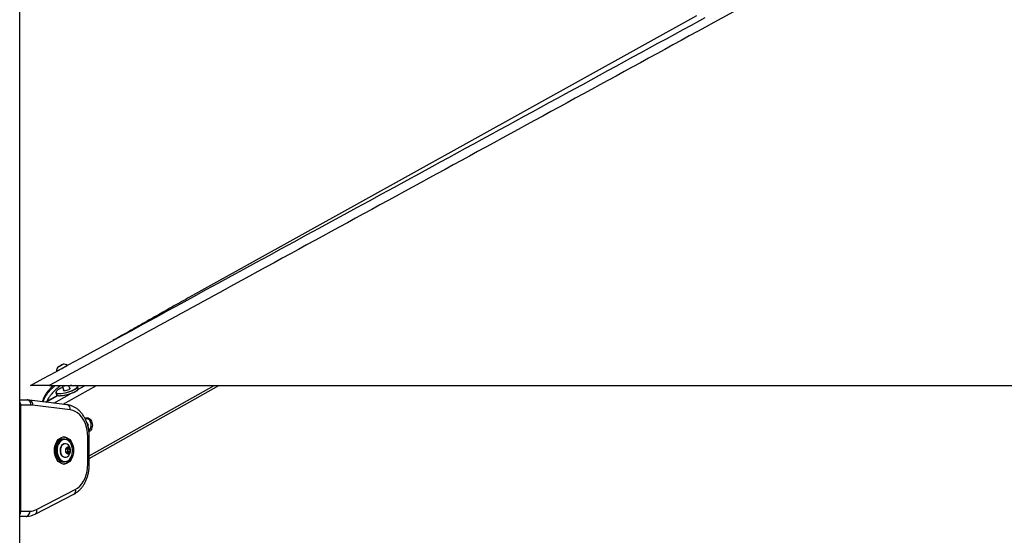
# Model space of a CAD drawing. Header units: millimetres. Extents: x 2575 to 18042, y 835 to 16320.
# Tile 4 of 64: x 3725 to 5247, y 5669 to 6466. Entities that reach past the tile are written whole.
import ezdxf

# ---------------------------------------------------------------- set-up
doc = ezdxf.new("R2010")
doc.units = ezdxf.units.MM
doc.header["$LTSCALE"] = 2
doc.layers.add('COMPONENT_GEOMETRY', color=7, linetype='Continuous')
doc.styles.add('SLDTEXTSTYLE0', font='TXT', dxfattribs={"width": 0.75})
doc.dimstyles.new('SLDDIMSTYLE1', dxfattribs={"dimtxt": 100, "dimasz": 6.604, "dimexe": 0, "dimexo": 0.0625, "dimgap": 25, "dimtad": 0, "dimtih": 1, "dimtoh": 1, "dimdec": 0, "dimrnd": 1e-09, "dimzin": 12, "dimdsep": 46, "dimtxsty": 'SLDTEXTSTYLE0', "dimsah": 1, "dimcen": 0.09, "dimadec": 0, "dimazin": 3, "dimtfac": 1, "dimtdec": 0, "dimtofl": 0, "dimtmove": 0, "dimatfit": 3, "dimfxl": 1, "dimfrac": 2, "dimtolj": 1, "dimtzin": 12, "dimarcsym": 0})

# ---------------------------------------------------------------- blocks, each defined once
blk = doc.blocks.new('_D_5')
at = {"layer": 'COMPONENT_GEOMETRY', "color": 7}
for p, q in [((8881.7, 5900.6), (9410.2, 5900.6)), ((9403.9, 5900.6), (9403.9, 3819.6)), ((9203.8, 3799.3), (9173.3, 3799.3)), ((9173.3, 3799.3), (9173.3, 3640.6)), ((9603.9, 3799.3), (9634.4, 3799.3)), ((9634.4, 3799.3), (9634.4, 3640.6)), ((9173.3, 3640.6), (9203.8, 3640.6)), ((9634.4, 3640.6), (9603.9, 3640.6)), ((9403.9, 1410), (9403.9, 3491)), ((3885.3, 1410), (9410.2, 1410))]:
    blk.add_line(p, q, dxfattribs=at)
for points in [[(9403.9, 5900.6), (9402.8, 5894), (9404.9, 5894)], [(9403.9, 1410), (9404.9, 1416.6), (9402.8, 1416.6)]]:
    blk.add_solid(points, dxfattribs=at)
at = {"layer": 'COMPONENT_GEOMETRY', "color": 7, "char_height": 100, "attachment_point": 1, "style": 'SLDTEXTSTYLE0'}
for s, insert in [('7\'4.40"', (9203.8, 3769.5)), ('2245', (9256.1, 3619.9))]:
    blk.add_mtext(s, dxfattribs=dict(at, insert=insert))

msp = doc.modelspace()

# ---------------------------------------------------------------- linework, layer by layer
at = {"color": 7, "linetype": 'Continuous', "lineweight": 25}
for p, q in [((3724.96, 1481.05), (3724.96, 7229.05)), ((4771.05, 6472.16), (3987.61, 6037)), ((3787.77, 5931.03), (3785.27, 5929.66)), ((3785.27, 5929.66), (3785.51, 5929.8)), ((3785.51, 5929.8), (3788.26, 5931.31)), ((3785.52, 5929.8), (3785.51, 5929.8)), ((3790.51, 5932.53), (3787.77, 5931.03)), ((3788.26, 5931.31), (3790.76, 5932.67)), ((3788.26, 5931.3), (3788.26, 5931.31)), ((3790.76, 5932.67), (3790.51, 5932.53)), ((3770.62, 5900.55), (6310.54, 5900.55)), ((3780.88, 5889.39), (3781.72, 5886.42)), ((3790.72, 5900.55), (3790.78, 5900.35)), ((3790.78, 5900.35), (3792.99, 5892.52)), ((3802.61, 5895.24), (3801.11, 5900.55)), ((3815.4, 5895.93), (3814.56, 5898.9)), ((3832.58, 5787.41), (4032.92, 5900.55)), ((3724.96, 5878.11), (3736.77, 5878.11)), ((3798.45, 5870.7), (3740.34, 5877.89)), ((3783.24, 5885.11), (3765.04, 5874.83)), ((3726.1, 5870.11), (3726.1, 5706.11)), ((3742.42, 5870.11), (3726.1, 5870.11)), ((3803.12, 5862.76), (3745.01, 5869.95)), ((3828.61, 5849.01), (3828.25, 5849.01)), ((3828.92, 5842.37), (3829.48, 5842.5)), ((3829.48, 5842.5), (3831.03, 5839.81)), ((3829.79, 5839.81), (3831.03, 5839.81)), ((3831.03, 5839.81), (3830.41, 5837.51)), ((3794.45, 5817.45), (3792.19, 5817.45)), ((3830.23, 5778.98), (3830.23, 5820.92)), ((3832.58, 5778.98), (3832.58, 5820.92)), ((3795.27, 5810.45), (3794.74, 5810.45)), ((3796.3, 5801.4), (3798.74, 5804.47)), ((3796.97, 5796.87), (3796.3, 5801.4)), ((3797.94, 5803.47), (3798.9, 5803.03)), ((3799.56, 5798.51), (3798.35, 5796.97)), ((3798.74, 5804.47), (3801.84, 5803.03)), ((3798.9, 5803.03), (3801.84, 5803.03)), ((3798.9, 5803.03), (3799.23, 5800.77)), ((3799.23, 5800.77), (3799.56, 5798.51)), ((3799.56, 5798.51), (3802.5, 5798.51)), ((3802.5, 5798.51), (3800.07, 5795.43)), ((3801.84, 5803.03), (3802.5, 5798.51)), ((3794.74, 5789.45), (3795.27, 5789.45)), ((3800.07, 5795.43), (3796.97, 5796.87)), ((3798.35, 5796.97), (3797.92, 5796.43)), ((3792.19, 5782.45), (3794.45, 5782.45)), ((3750.72, 5708.64), (3810.69, 5739.51)), ((3748.72, 5701.53), (3808.7, 5732.4)), ((3734.9, 5698.11), (3724.96, 5698.11)), ((3726.1, 5706.11), (3740.56, 5706.11))]:
    msp.add_line(p, q, dxfattribs=at)
at = {"color": 8, "linetype": 'Continuous', "lineweight": 25}
for p, q in [((4776.15, 6464.84), (4784.21, 6469.23)), ((3792.13, 5871.48), (3843.61, 5900.55)), ((3814.97, 5894.33), (3825.99, 5900.55)), ((3832.58, 5791.68), (4025.35, 5900.55)), ((3765.87, 5874.73), (3783.84, 5884.88)), ((3777.67, 5873.27), (3802.46, 5887.27)), ((3724.96, 5870.11), (3726.1, 5870.11)), ((3830.23, 5820.92), (3832.58, 5820.92)), ((3830.23, 5778.98), (3832.58, 5778.98)), ((3724.96, 5706.11), (3726.1, 5706.11))]:
    msp.add_line(p, q, dxfattribs=at)
at = {"color": 7, "linetype": 'Continuous', "lineweight": 25, "flags": 128}
for points in [[(3781.95, 5922.45), (3782.11, 5922.53), (3782.84, 5922.93), (3784.12, 5923.63), (3785.86, 5924.58), (3787.93, 5925.71), (3790.18, 5926.93), (3792.43, 5928.17), (3794.52, 5929.31), (3796.3, 5930.29), (3797.64, 5931.02), (3798.42, 5931.45), (3798.62, 5931.57)], [(3783.86, 5928.89), (3784.05, 5928.99), (3784.84, 5929.42), (3786.11, 5930.12), (3787.67, 5930.97), (3789.29, 5931.86), (3790.71, 5932.64), (3791.72, 5933.19), (3792.17, 5933.44), (3791.98, 5933.34), (3791.19, 5932.91), (3789.92, 5932.21), (3788.35, 5931.36), (3786.74, 5930.47), (3785.32, 5929.7), (3784.31, 5929.14), (3783.86, 5928.89)], [(3786.23, 5887.65), (3783.98, 5887.79), (3782.28, 5888.18), (3781.22, 5888.82), (3780.88, 5889.39)], [(3791.64, 5897.28), (3788.73, 5896.1), (3786.11, 5894.84), (3783.97, 5893.55), (3782.38, 5892.31), (3781.42, 5891.16), (3781.12, 5890.15), (3781.41, 5889.4)], [(3814.56, 5898.9), (3814.54, 5898.12), (3813.89, 5897), (3812.58, 5895.77), (3810.66, 5894.47), (3808.21, 5893.16), (3805.34, 5891.89), (3802.15, 5890.71), (3798.77, 5889.67), (3795.36, 5888.82), (3792.04, 5888.18), (3788.96, 5887.79), (3786.23, 5887.65)], [(3787.07, 5884.68), (3789.8, 5884.81), (3792.88, 5885.21), (3796.2, 5885.84), (3799.61, 5886.7), (3802.99, 5887.74), (3806.18, 5888.92), (3809.05, 5890.19), (3811.5, 5891.5), (3813.42, 5892.8), (3814.73, 5894.03), (3815.38, 5895.14), (3815.4, 5895.93)], [(3814.69, 5893.87), (3814.47, 5893.59), (3813.19, 5892.39), (3811.31, 5891.12), (3808.92, 5889.84), (3806.11, 5888.6), (3802.99, 5887.45), (3799.69, 5886.43), (3796.36, 5885.59), (3793.12, 5884.97), (3790.1, 5884.59), (3787.44, 5884.46)], [(3792.63, 5893.79), (3792.43, 5893.59), (3792.23, 5892.98), (3792.76, 5892.58), (3793.94, 5892.44)], [(3793.94, 5892.44), (3795.62, 5892.58), (3797.57, 5892.98), (3799.52, 5893.59), (3801.22, 5894.32), (3802.43, 5895.08), (3802.99, 5895.77), (3802.83, 5896.28), (3802.25, 5896.51)], [(3781.72, 5886.42), (3782.06, 5885.84), (3783.12, 5885.21), (3784.81, 5884.81), (3787.07, 5884.68)], [(3830.23, 5820.92), (3829.96, 5826.57), (3829.16, 5832.11), (3827.83, 5837.45), (3826.01, 5842.49), (3823.73, 5847.14), (3821.03, 5851.32), (3817.95, 5854.94), (3814.56, 5857.94), (3810.91, 5860.27), (3807.08, 5861.89), (3803.12, 5862.76)], [(3778.61, 5799.95), (3778.87, 5803.81), (3779.62, 5807.54), (3780.84, 5811.01), (3782.49, 5814.1), (3784.51, 5816.71), (3786.84, 5818.75), (3789.4, 5820.15), (3792.09, 5820.86), (3794.83, 5820.86), (3797.53, 5820.15), (3800.08, 5818.75), (3802.41, 5816.71), (3804.44, 5814.1), (3806.09, 5811.01), (3807.31, 5807.54), (3808.06, 5803.81), (3808.31, 5799.95), (3808.06, 5796.09), (3807.31, 5792.36), (3806.09, 5788.9), (3804.44, 5785.8), (3802.41, 5783.19), (3800.08, 5781.15), (3797.53, 5779.75), (3794.83, 5779.04), (3792.09, 5779.04), (3789.4, 5779.75), (3786.84, 5781.15), (3784.51, 5783.19), (3782.49, 5785.8), (3780.84, 5788.9), (3779.62, 5792.36), (3778.87, 5796.09), (3778.61, 5799.95)], [(3792.19, 5817.45), (3790.21, 5817.23), (3787.8, 5816.31), (3785.56, 5814.72), (3783.59, 5812.53), (3781.98, 5809.83), (3780.78, 5806.72), (3780.05, 5803.33), (3779.82, 5799.8), (3780.09, 5796.28), (3780.86, 5792.91), (3782.09, 5789.83), (3783.74, 5787.17), (3785.73, 5785.02), (3787.99, 5783.49), (3790.42, 5782.63), (3792.19, 5782.45)], [(3794.45, 5782.45), (3792.68, 5782.63), (3790.25, 5783.49), (3788, 5785.02), (3786, 5787.17), (3784.36, 5789.83), (3783.12, 5792.91), (3782.35, 5796.28), (3782.08, 5799.8), (3782.31, 5803.33), (3783.04, 5806.72), (3784.24, 5809.83), (3785.85, 5812.53), (3787.82, 5814.72), (3790.06, 5816.31), (3792.48, 5817.23), (3794.45, 5817.45)], [(3806.75, 5801.82), (3806.24, 5805.21), (3805.26, 5808.37), (3803.84, 5811.2), (3802.06, 5813.56), (3799.97, 5815.37), (3797.67, 5816.54), (3795.25, 5817.04), (3792.8, 5816.83), (3790.44, 5815.94), (3788.25, 5814.39), (3786.33, 5812.25), (3784.75, 5809.6), (3783.58, 5806.56), (3782.87, 5803.25), (3782.64, 5799.81), (3782.91, 5796.37), (3783.66, 5793.08), (3784.87, 5790.06), (3786.48, 5787.46), (3788.43, 5785.36), (3790.63, 5783.87), (3793.01, 5783.03), (3795.45, 5782.88), (3797.86, 5783.43), (3800.15, 5784.66), (3802.22, 5786.52), (3803.98, 5788.92), (3805.36, 5791.78), (3806.3, 5794.97), (3806.78, 5798.36), (3806.75, 5801.82)], [(3794.74, 5810.45), (3793.22, 5810.23), (3791.39, 5809.33), (3789.79, 5807.78), (3788.53, 5805.7), (3787.68, 5803.24), (3787.32, 5800.54), (3787.47, 5797.81), (3788.11, 5795.22), (3789.2, 5792.96), (3790.67, 5791.17), (3792.41, 5789.98), (3794.32, 5789.47), (3794.74, 5789.45)], [(3798.21, 5809.59), (3797.6, 5809.92), (3795.69, 5810.43), (3793.76, 5810.23), (3791.93, 5809.33), (3790.33, 5807.78), (3789.06, 5805.7), (3788.22, 5803.24), (3787.86, 5800.54), (3788, 5797.81), (3788.64, 5795.22), (3789.74, 5792.96), (3791.2, 5791.17), (3792.95, 5789.98), (3794.85, 5789.47), (3796.79, 5789.67), (3798.21, 5790.31)], [(3803.04, 5801.02), (3802.52, 5802.81), (3801.58, 5804.2), (3800.34, 5805.03), (3798.98, 5805.17), (3797.68, 5804.6), (3796.61, 5803.41), (3795.91, 5801.75), (3795.69, 5799.84), (3795.97, 5797.95), (3796.71, 5796.33), (3797.82, 5795.2), (3799.14, 5794.71), (3800.49, 5794.93), (3801.7, 5795.83), (3802.6, 5797.28), (3803.07, 5799.09), (3803.04, 5801.02)], [(3797.85, 5796.46), (3798.05, 5796.64), (3798.35, 5796.97)], [(3810.69, 5739.51), (3814.37, 5741.82), (3817.8, 5744.81), (3820.91, 5748.43), (3823.65, 5752.61), (3825.96, 5757.28), (3827.8, 5762.35), (3829.14, 5767.72), (3829.96, 5773.3), (3830.23, 5778.98)]]:
    msp.add_lwpolyline(points, dxfattribs=at)
at = {"color": 8, "linetype": 'Continuous', "lineweight": 25, "flags": 128}
for points in [[(3786.39, 5888.17), (3789.05, 5888.3), (3792.07, 5888.69), (3795.31, 5889.31), (3798.65, 5890.15), (3801.94, 5891.16), (3805.06, 5892.31), (3807.87, 5893.55), (3810.26, 5894.84), (3812.14, 5896.1), (3813.42, 5897.31), (3814.05, 5898.4), (3814.11, 5898.95)], [(3810.69, 5739.51), (3810.96, 5738.05), (3811, 5736.64), (3810.81, 5735.34), (3810.4, 5734.2), (3809.79, 5733.26), (3808.99, 5732.57), (3808.7, 5732.4)], [(3750.72, 5708.64), (3750.99, 5707.18), (3751.03, 5705.77), (3750.84, 5704.47), (3750.43, 5703.33), (3749.81, 5702.39), (3749.01, 5701.7), (3748.72, 5701.53)]]:
    msp.add_lwpolyline(points, dxfattribs=at)
at = {"color": 7, "linetype": 'Continuous', "lineweight": 25}
for centre, radius, start, end in [((3792.58, 5922.82), 10.63, 145.21761, 182.01518), ((3792.58, 5922.82), 10.63, 55.33846, 92.13603), ((3810.97, 5851.44), 49.52, 96.15546, 101.30643), ((3811.63, 5897.94), 2.68, 22.27845, 88.31908), ((3735.35, 5871.11), 7.14, 351.95053, 78.57825), ((3786.74, 5893.64), 9.21, 247.32541, 274.37243), ((3742.42, 5849.04), 21.07, 82.93872, 89.9947), ((3828.65, 5843.19), 5.76, 22.80527, 113.4854), ((3823.58, 5839.37), 12.01, 313.58211, 30.27665), ((3789.28, 5805.53), 15.68, 20.2825, 78.49899), ((3795.17, 5800.36), 4.08, 5.70743, 48.18801), ((3792.33, 5799.95), 11.29, 8.37986, 58.61131), ((3792.33, 5799.95), 11.29, 301.38869, 8.37986), ((3794.24, 5799.93), 5.06, 324.20775, 9.56859), ((3789.88, 5793.66), 14.88, 279.761, 341.45751), ((3740.44, 5728.23), 22.12, 270.31718, 297.6867), ((3733.49, 5705.11), 7.14, 281.42175, 8.04947)]:
    msp.add_arc(centre, radius, start, end, dxfattribs=at)
at = {"color": 8, "linetype": 'Continuous', "lineweight": 25}
for centre, radius, start, end in [((3785.25, 5894.27), 6.2, 231.71117, 280.55623), ((3793.3, 5906.88), 7.01, 248.92021, 295.03719), ((3738.33, 5871.36), 6.82, 348.03575, 72.96853), ((3796.45, 5864.17), 6.83, 348.03979, 72.93689)]:
    msp.add_arc(centre, radius, start, end, dxfattribs=at)
at = {"color": 7, "linetype": 'Continuous', "lineweight": 25}
for points, knots in [([(4847.86, 6488.96), (4713.68, 6415.61), (4445.33, 6268.92), (4086.2, 6072.82), (3861.28, 5950.05), (3770.62, 5900.55)], [0, 0, 0, 0, 0.3737905, 0.7475811, 1, 1, 1, 1]), ([(3741.88, 5900.55), (3948.71, 6013.37), (4293.41, 6201.4), (4638.23, 6389.57), (4776.15, 6464.84)], [0, 0, 0, 0, 0.600014, 1, 1, 1, 1]), ([(3987.61, 6037), (3983.53, 6034.73), (3975.33, 6030.16), (3963.23, 6023.37), (3951.18, 6016.57), (3939.18, 6009.77), (3927.22, 6002.97), (3915.28, 5996.17), (3903.34, 5989.37), (3891.38, 5982.58), (3879.9, 5976.06), (3872.43, 5971.84), (3868.93, 5969.86)], [0, 0, 0, 0, 0.0967246, 0.1944707, 0.2932365, 0.3930209, 0.4938235, 0.5956445, 0.6984847, 0.8023456, 0.9072292, 1, 1, 1, 1]), ([(3770.62, 5900.55), (3768.92, 5900.55), (3765.54, 5900.55), (3760.78, 5900.55), (3756.45, 5900.55), (3752.62, 5900.55), (3749.25, 5900.55), (3745.82, 5900.55), (3743.39, 5900.55), (3742.07, 5900.55), (3741.94, 5900.55), (3741.88, 5900.55)], [0, 0, 0, 0, 0.1097059, 0.2192683, 0.3120631, 0.4047239, 0.4982933, 0.5918603, 0.7507113, 0.8752275, 1, 1, 1, 1]), ([(3776.94, 5900.55), (3776.07, 5899.74), (3774.48, 5898.24), (3772.3, 5895.94), (3770.33, 5893.74), (3768.43, 5891.45), (3766.64, 5889.1), (3764.97, 5886.67), (3763.45, 5884.15), (3762.33, 5881.95), (3761.55, 5880.12), (3760.96, 5878.49), (3760.49, 5876.93), (3760.34, 5875.81), (3760.28, 5875.42)], [0, 0, 0, 0, 0.11700819, 0.21343471, 0.30996209, 0.40687083, 0.50395086, 0.59927251, 0.69490327, 0.79193011, 0.84079075, 0.88978706, 0.96150812, 1, 1, 1, 1]), ([(3740.34, 5877.89), (3739.46, 5877.98), (3738.27, 5878.1), (3737.08, 5878.11), (3736.77, 5878.11)], [0, 0, 0, 0, 0.7380335, 1, 1, 1, 1]), ([(3832.58, 5820.92), (3832.56, 5821.94), (3832.52, 5824.85), (3832.09, 5829.62), (3831.13, 5835.15), (3829.69, 5840.51), (3827.81, 5845.63), (3825.49, 5850.45), (3822.76, 5854.9), (3819.64, 5858.92), (3816.16, 5862.45), (3812.39, 5865.41), (3808.38, 5867.78), (3804.2, 5869.51), (3800.85, 5870.37), (3798.92, 5870.63), (3798.45, 5870.7)], [0, 0, 0, 0, 0.0424171, 0.1205311, 0.1987639, 0.2771252, 0.3556401, 0.4343063, 0.5130624, 0.5917508, 0.6701457, 0.7479547, 0.8248794, 0.9007105, 0.9754132, 1, 1, 1, 1]), ([(3825.89, 5849.42), (3826.04, 5849.53), (3826.62, 5849.99), (3827.8, 5850.4), (3829.87, 5850.65), (3832.49, 5849.81), (3835.21, 5847.26), (3836.21, 5844.65), (3836.71, 5843.34)], [0, 0, 0, 0, 0.0389382, 0.1580005, 0.2775016, 0.5163211, 0.7573544, 1, 1, 1, 1]), ([(3836.71, 5843.34), (3836.98, 5841.91), (3837.53, 5839.06), (3836.77, 5834.64), (3835.26, 5831.53), (3833.63, 5829.74), (3832.68, 5828.95), (3832.14, 5828.73), (3832.09, 5828.71)], [0, 0, 0, 0, 0.2491702, 0.4968468, 0.742232, 0.8643541, 0.9869084, 1, 1, 1, 1]), ([(3808.7, 5732.4), (3809.48, 5732.83), (3811.58, 5733.98), (3814.81, 5736.31), (3818.29, 5739.52), (3821.47, 5743.23), (3824.32, 5747.41), (3826.79, 5752.01), (3828.86, 5756.95), (3830.5, 5762.18), (3831.68, 5767.61), (3832.43, 5773.24), (3832.53, 5777.05), (3832.58, 5778.98)], [0, 0, 0, 0, 0.0543218, 0.1458258, 0.238109, 0.331511, 0.4258065, 0.5207141, 0.6159736, 0.7113859, 0.8068224, 0.9022547, 1, 1, 1, 1]), ([(3734.9, 5698.11), (3735.78, 5698.13), (3738.09, 5698.2), (3741.79, 5698.84), (3745.53, 5700), (3747.78, 5701.08), (3748.72, 5701.53)], [0, 0, 0, 0, 0.1853392, 0.4852522, 0.7854051, 1, 1, 1, 1])]:
    msp.add_open_spline(points, degree=3, knots=knots, dxfattribs=at)
at = {"color": 8, "linetype": 'Continuous', "lineweight": 25}
for points, knots in [([(3761.52, 5875.27), (3761.59, 5875.74), (3761.72, 5876.63), (3762.12, 5877.91), (3762.58, 5879.21), (3763.16, 5880.55), (3764.08, 5882.4), (3765.39, 5884.65), (3767.18, 5887.25), (3769.3, 5889.98), (3771.77, 5892.8), (3774.59, 5895.69), (3777.34, 5898.28), (3779.19, 5899.85), (3780.01, 5900.55)], [0, 0, 0, 0, 0.0444668, 0.0849127, 0.1257449, 0.1738495, 0.2221061, 0.3193988, 0.4186625, 0.5183141, 0.6444521, 0.7709881, 0.8984315, 1, 1, 1, 1]), ([(3788.5, 5900.55), (3788.12, 5900.27), (3786.71, 5899.2), (3784.34, 5897.26), (3781.39, 5894.7), (3778.53, 5892), (3775.78, 5889.17), (3773.47, 5886.51), (3771.57, 5884.05), (3770.04, 5881.83), (3768.67, 5879.49), (3767.71, 5877.56), (3767.33, 5876.38), (3767.24, 5876.08)], [0, 0, 0, 0, 0.0434133, 0.1612413, 0.2805984, 0.4001312, 0.5203681, 0.6409546, 0.7224696, 0.8042203, 0.8870869, 0.970648, 1, 1, 1, 1]), ([(3724.96, 5874.95), (3725.09, 5874.73), (3725.63, 5873.86), (3726.01, 5872.11), (3726.07, 5870.66), (3726.1, 5870.11)], [0, 0, 0, 0, 0.1699028, 0.6824884, 1, 1, 1, 1]), ([(3726.1, 5706.11), (3726.04, 5705.23), (3725.9, 5703.48), (3725.4, 5701.74), (3724.97, 5701.14), (3724.96, 5701.12)], [0, 0, 0, 0, 0.4952707, 0.9894563, 1, 1, 1, 1])]:
    msp.add_open_spline(points, degree=3, knots=knots, dxfattribs=at)

# ---------------------------------------------------------------- dimensions: what is measured, and where the dimension line sits
at = {"layer": 'COMPONENT_GEOMETRY', "color": 7}
dim = msp.add_linear_dim(base=(9403.8607, 1410.0453), p1=(8879.1875, 5900.5549), p2=(3882.7705, 1410.0453), angle=90, dimstyle='SLDDIMSTYLE1', dxfattribs=at)
dim.commit()
dim.dimension.update_dxf_attribs({"geometry": '_D_5', "text_midpoint": (9403.8607, 3655.3001), "dimtype": 160})

doc.saveas('drawing.dxf')
